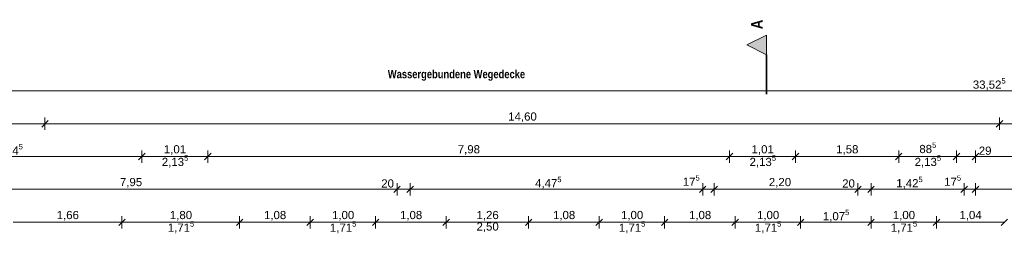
# Model space of a CAD drawing. Header units: millimetres. Extents: x 634730 to 711346, y 362082 to 425615.
# Tile 112 of 160: x 669760 to 684819, y 408293 to 411565. Entities that reach past the tile are written whole.
import ezdxf
from ezdxf.enums import TextEntityAlignment as Align

# ---------------------------------------------------------------- set-up
doc = ezdxf.new("R2010")
doc.units = ezdxf.units.MM
doc.header["$LTSCALE"] = 50
doc.linetypes.add('Strichpunktlinie', pattern=[0.335139, 0.176389, -0.088194, 0, -0.070556])
for name, color, linetype in [('1_EG', 7, 'Continuous'), ('A_Bemaßung', 7, 'Continuous'), ('A_Beschriftung', 7, 'Continuous'), ('A_Möblierung fest', 7, 'Continuous'), ('A_Raumflächen', 7, 'Continuous'), ('A_Schnittlinien.Marker', 7, 'Continuous')]:
    doc.layers.add(name, color=color, linetype=linetype)
doc.styles.add('ERSTELLTER_STIL_1', font='ARIALN.TTF')
doc.styles.add('ERSTELLTER_STIL_2', font='ARIALNB.TTF')

# ---------------------------------------------------------------- blocks, each defined once
blk = doc.blocks.new('A$C85d2cf1a')
at = {"layer": 'A_Schnittlinien.Marker', "linetype": 'Continuous', "lineweight": 0, "true_color": 0x000000}
blk.add_hatch(color=18, dxfattribs=at).paths.add_polyline_path([(35.199, 49.249), (34.899, 49.099), (35.199, 48.949)])
at = {"layer": 'A_Bemaßung', "color": 7, "linetype": 'Continuous', "lineweight": 13}
for p, q in [((21.839, 48.4), (55.364, 48.4)), ((24.165, 47.896), (21.839, 47.896)), ((24.165, 47.896), (21.839, 47.896)), ((24.115, 47.846), (24.215, 47.946)), ((24.115, 47.846), (24.215, 47.946)), ((24.165, 47.99), (24.165, 47.802)), ((38.765, 47.896), (24.165, 47.896)), ((38.765, 47.896), (24.165, 47.896)), ((38.715, 47.846), (38.815, 47.946)), ((38.715, 47.846), (38.815, 47.946)), ((38.765, 47.989), (38.765, 47.802)), ((40.764, 47.896), (38.765, 47.896)), ((40.764, 47.896), (38.765, 47.896)), ((25.695, 47.446), (25.595, 47.346)), ((25.695, 47.446), (25.595, 47.346)), ((25.645, 47.302), (25.645, 47.49)), ((25.645, 47.302), (25.645, 47.49)), ((26.705, 47.446), (26.605, 47.346)), ((26.705, 47.446), (26.605, 47.346)), ((26.655, 47.302), (26.655, 47.49)), ((26.655, 47.302), (26.655, 47.49)), ((34.684, 47.446), (34.584, 47.346)), ((34.684, 47.446), (34.584, 47.346)), ((34.634, 47.302), (34.634, 47.49)), ((34.634, 47.302), (34.634, 47.49)), ((35.694, 47.446), (35.594, 47.346)), ((35.694, 47.446), (35.594, 47.346)), ((35.644, 47.302), (35.644, 47.49)), ((35.644, 47.302), (35.644, 47.49)), ((37.272, 47.446), (37.172, 47.346)), ((37.272, 47.446), (37.172, 47.346)), ((37.222, 47.302), (37.222, 47.49)), ((37.222, 47.302), (37.222, 47.49)), ((38.157, 47.446), (38.057, 47.346)), ((38.157, 47.446), (38.057, 47.346)), ((38.107, 47.302), (38.107, 47.49)), ((38.107, 47.302), (38.107, 47.49)), ((38.447, 47.446), (38.347, 47.346)), ((38.447, 47.446), (38.347, 47.346)), ((38.397, 47.302), (38.397, 47.49)), ((38.397, 47.302), (38.397, 47.49)), ((21.599, 47.396), (25.645, 47.396)), ((25.645, 47.396), (26.655, 47.396)), ((26.655, 47.396), (34.634, 47.396)), ((34.634, 47.396), (35.644, 47.396)), ((35.644, 47.396), (37.222, 47.396)), ((37.222, 47.396), (38.107, 47.396)), ((38.107, 47.396), (38.397, 47.396)), ((38.397, 47.396), (41.197, 47.396)), ((29.549, 46.802), (29.549, 46.99)), ((29.549, 46.802), (29.549, 46.99)), ((29.749, 46.802), (29.749, 46.99)), ((29.749, 46.802), (29.749, 46.99)), ((34.224, 46.802), (34.224, 46.99)), ((34.399, 46.802), (34.399, 46.99)), ((34.399, 46.802), (34.399, 46.99)), ((36.599, 46.802), (36.599, 46.99)), ((36.799, 46.802), (36.799, 46.99)), ((36.799, 46.802), (36.799, 46.99)), ((38.222, 46.802), (38.222, 46.99)), ((38.397, 46.802), (38.397, 46.99)), ((38.397, 46.802), (38.397, 46.99)), ((21.599, 46.896), (29.549, 46.896)), ((29.599, 46.946), (29.499, 46.846)), ((29.599, 46.946), (29.499, 46.846)), ((29.549, 46.896), (29.749, 46.896)), ((29.799, 46.946), (29.699, 46.846)), ((29.799, 46.946), (29.699, 46.846)), ((29.749, 46.896), (34.224, 46.896)), ((34.274, 46.946), (34.174, 46.846)), ((34.274, 46.946), (34.174, 46.846)), ((34.224, 46.896), (34.399, 46.896)), ((34.224, 46.896), (34.399, 46.896)), ((34.449, 46.946), (34.349, 46.846)), ((34.449, 46.946), (34.349, 46.846)), ((34.399, 46.896), (36.599, 46.896)), ((36.649, 46.946), (36.549, 46.846)), ((36.649, 46.946), (36.549, 46.846)), ((36.599, 46.896), (36.799, 46.896)), ((36.599, 46.896), (36.799, 46.896)), ((36.849, 46.946), (36.749, 46.846)), ((36.849, 46.946), (36.749, 46.846)), ((36.799, 46.896), (38.222, 46.896)), ((38.272, 46.946), (38.172, 46.846)), ((38.272, 46.946), (38.172, 46.846)), ((38.222, 46.896), (38.397, 46.896)), ((38.222, 46.896), (38.397, 46.896)), ((38.447, 46.946), (38.347, 46.846)), ((38.447, 46.946), (38.347, 46.846)), ((38.397, 46.896), (41.197, 46.896)), ((23.68, 46.393), (25.342, 46.393)), ((25.392, 46.443), (25.292, 46.343)), ((25.392, 46.443), (25.292, 46.343)), ((25.342, 46.299), (25.342, 46.487)), ((25.342, 46.299), (25.342, 46.487)), ((25.342, 46.393), (27.142, 46.393)), ((27.192, 46.443), (27.092, 46.343)), ((27.192, 46.443), (27.092, 46.343)), ((27.142, 46.299), (27.142, 46.487)), ((27.142, 46.299), (27.142, 46.487)), ((27.142, 46.393), (28.222, 46.393)), ((28.272, 46.443), (28.172, 46.343)), ((28.272, 46.443), (28.172, 46.343)), ((28.222, 46.299), (28.222, 46.487)), ((28.222, 46.299), (28.222, 46.487)), ((28.222, 46.393), (29.222, 46.393)), ((29.272, 46.443), (29.172, 46.343)), ((29.272, 46.443), (29.172, 46.343)), ((29.222, 46.299), (29.222, 46.487)), ((29.222, 46.299), (29.222, 46.487)), ((29.222, 46.393), (30.302, 46.393)), ((30.352, 46.443), (30.252, 46.343)), ((30.352, 46.443), (30.252, 46.343)), ((30.302, 46.299), (30.302, 46.487)), ((30.302, 46.299), (30.302, 46.487)), ((30.302, 46.393), (31.562, 46.393)), ((31.612, 46.443), (31.512, 46.343)), ((31.612, 46.443), (31.512, 46.343)), ((31.562, 46.299), (31.562, 46.487)), ((31.562, 46.299), (31.562, 46.487)), ((31.562, 46.393), (32.642, 46.393)), ((32.692, 46.443), (32.592, 46.343)), ((32.692, 46.443), (32.592, 46.343)), ((32.642, 46.299), (32.642, 46.487)), ((32.642, 46.299), (32.642, 46.487)), ((32.642, 46.393), (33.642, 46.393)), ((33.692, 46.443), (33.592, 46.343)), ((33.692, 46.443), (33.592, 46.343)), ((33.642, 46.299), (33.642, 46.487)), ((33.642, 46.299), (33.642, 46.487)), ((33.642, 46.393), (34.722, 46.393)), ((34.772, 46.443), (34.672, 46.343)), ((34.772, 46.443), (34.672, 46.343)), ((34.722, 46.299), (34.722, 46.487)), ((34.722, 46.299), (34.722, 46.487)), ((34.722, 46.393), (35.722, 46.393)), ((35.772, 46.443), (35.672, 46.343)), ((35.772, 46.443), (35.672, 46.343)), ((35.722, 46.299), (35.722, 46.487)), ((35.722, 46.299), (35.722, 46.487)), ((35.722, 46.393), (36.799, 46.393)), ((36.849, 46.443), (36.749, 46.343)), ((36.849, 46.443), (36.749, 46.343)), ((36.799, 46.299), (36.799, 46.487)), ((36.799, 46.299), (36.799, 46.487)), ((36.799, 46.393), (37.799, 46.393)), ((37.849, 46.443), (37.749, 46.343)), ((37.849, 46.443), (37.749, 46.343)), ((37.799, 46.299), (37.799, 46.487)), ((37.799, 46.299), (37.799, 46.487)), ((37.799, 46.393), (38.837, 46.393)), ((38.887, 46.443), (38.787, 46.343)), ((38.887, 46.443), (38.787, 46.343))]:
    blk.add_line(p, q, dxfattribs=at)
at = {"layer": 'A_Schnittlinien.Marker', "color": 7, "linetype": 'Continuous', "lineweight": 13}
for p, q in [((34.899, 49.099), (35.199, 49.249)), ((35.199, 49.249), (35.199, 48.949)), ((35.199, 48.949), (34.899, 49.099))]:
    blk.add_line(p, q, dxfattribs=at)
at = {"layer": 'A_Schnittlinien.Marker', "color": 7, "linetype": 'Strichpunktlinie', "lineweight": 35}
blk.add_line((35.199, 48.349), (35.199, 48.949), dxfattribs=at)
at = {"layer": 'A_Bemaßung', "color": 7, "lineweight": 13, "char_height": 0.125, "attachment_point": 7, "style": 'ERSTELLTER_STIL_2'}
for s, insert in [('\\A1;{\\pql;\\fArial|b0|i0|c0|p0;\\W1.000000;33,52\\fArial|b0|i0|c0|p0;\\W1.000000;\\A1{\\H.66x;\\S5^  ;}}', (38.356, 48.394)), ('\\A1;{\\pql;\\fArial|b0|i0|c0|p0;\\W1.000000;4,04\\fArial|b0|i0|c0|p0;\\W1.000000;\\A1{\\H.66x;\\S5^  ;}}', (23.423, 47.39)), ('\\A1;{\\pql;\\fArial|b0|i0|c0|p0;\\W1.000000;88\\fArial|b0|i0|c0|p0;\\W1.000000;\\A1{\\H.66x;\\S5^  ;}}', (37.538, 47.412)), ('\\A1;{\\pql;\\fArial|b0|i0|c0|p0;\\W1.000000;2,13\\fArial|b0|i0|c0|p0;\\W1.000000;\\A1{\\H.66x;\\S5^  ;}}', (25.952, 47.215)), ('\\A1;{\\pql;\\fArial|b0|i0|c0|p0;\\W1.000000;2,13\\fArial|b0|i0|c0|p0;\\W1.000000;\\A1{\\H.66x;\\S5^  ;}}', (34.941, 47.215)), ('\\A1;{\\pql;\\fArial|b0|i0|c0|p0;\\W1.000000;2,13\\fArial|b0|i0|c0|p0;\\W1.000000;\\A1{\\H.66x;\\S5^  ;}}', (37.466, 47.215)), ('\\A1;{\\pql;\\fArial|b0|i0|c0|p0;\\W1.000000;1,01}', (25.983, 47.421)), ('\\A1;{\\pql;\\fArial|b0|i0|c0|p0;\\W1.000000;7,98}', (30.478, 47.421)), ('\\A1;{\\pql;\\fArial|b0|i0|c0|p0;\\W1.000000;1,01}', (34.972, 47.421)), ('\\A1;{\\pql;\\fArial|b0|i0|c0|p0;\\W1.000000;1,58}', (36.266, 47.421)), ('\\A1;{\\pql;\\fArial|b0|i0|c0|p0;\\W1.000000;29}', (38.447, 47.421)), ('\\A1;{\\pql;\\fArial|b0|i0|c0|p0;\\W1.000000;4,47\\fArial|b0|i0|c0|p0;\\W1.000000;\\A1{\\H.66x;\\S5^  ;}}', (31.661, 46.89)), ('\\A1;{\\pql;\\fArial|b0|i0|c0|p0;\\W1.000000;17\\fArial|b0|i0|c0|p0;\\W1.000000;\\A1{\\H.66x;\\S5^  ;}}', (33.92, 46.913)), ('\\A1;{\\pql;\\fArial|b0|i0|c0|p0;\\W1.000000;1,42\\fArial|b0|i0|c0|p0;\\W1.000000;\\A1{\\H.66x;\\S5^  ;}}', (37.185, 46.89)), ('\\A1;{\\pql;\\fArial|b0|i0|c0|p0;\\W1.000000;17\\fArial|b0|i0|c0|p0;\\W1.000000;\\A1{\\H.66x;\\S5^  ;}}', (37.918, 46.913)), ('\\A1;{\\pql;\\fArial|b0|i0|c0|p0;\\W1.000000;7,95}', (25.311, 46.921)), ('\\A1;{\\pql;\\fArial|b0|i0|c0|p0;\\W1.000000;20}', (29.308, 46.921)), ('\\A1;{\\pql;\\fArial|b0|i0|c0|p0;\\W1.000000;2,20}', (35.236, 46.921)), ('\\A1;{\\pql;\\fArial|b0|i0|c0|p0;\\W1.000000;20}', (36.358, 46.921)), ('\\A1;{\\pql;\\fArial|b0|i0|c0|p0;\\W1.000000;1,07\\fArial|b0|i0|c0|p0;\\W1.000000;\\A1{\\H.66x;\\S5^  ;}}', (36.062, 46.387)), ('\\A1;{\\pql;\\fArial|b0|i0|c0|p0;\\W1.000000;1,71\\fArial|b0|i0|c0|p0;\\W1.000000;\\A1{\\H.66x;\\S5^  ;}}', (26.043, 46.212)), ('\\A1;{\\pql;\\fArial|b0|i0|c0|p0;\\W1.000000;1,71\\fArial|b0|i0|c0|p0;\\W1.000000;\\A1{\\H.66x;\\S5^  ;}}', (28.523, 46.212)), ('\\A1;{\\pql;\\fArial|b0|i0|c0|p0;\\W1.000000;1,71\\fArial|b0|i0|c0|p0;\\W1.000000;\\A1{\\H.66x;\\S5^  ;}}', (32.943, 46.212)), ('\\A1;{\\pql;\\fArial|b0|i0|c0|p0;\\W1.000000;1,71\\fArial|b0|i0|c0|p0;\\W1.000000;\\A1{\\H.66x;\\S5^  ;}}', (35.023, 46.212)), ('\\A1;{\\pql;\\fArial|b0|i0|c0|p0;\\W1.000000;1,71\\fArial|b0|i0|c0|p0;\\W1.000000;\\A1{\\H.66x;\\S5^  ;}}', (37.1, 46.212)), ('\\A1;{\\pql;\\fArial|b0|i0|c0|p0;\\W1.000000;1,66}', (24.344, 46.418)), ('\\A1;{\\pql;\\fArial|b0|i0|c0|p0;\\W1.000000;1,80}', (26.075, 46.418)), ('\\A1;{\\pql;\\fArial|b0|i0|c0|p0;\\W1.000000;1,08}', (27.515, 46.418)), ('\\A1;{\\pql;\\fArial|b0|i0|c0|p0;\\W1.000000;1,00}', (28.555, 46.418)), ('\\A1;{\\pql;\\fArial|b0|i0|c0|p0;\\W1.000000;1,08}', (29.595, 46.418)), ('\\A1;{\\pql;\\fArial|b0|i0|c0|p0;\\W1.000000;1,26}', (30.765, 46.418)), ('\\A1;{\\pql;\\fArial|b0|i0|c0|p0;\\W1.000000;1,08}', (31.935, 46.418)), ('\\A1;{\\pql;\\fArial|b0|i0|c0|p0;\\W1.000000;1,00}', (32.975, 46.418)), ('\\A1;{\\pql;\\fArial|b0|i0|c0|p0;\\W1.000000;1,08}', (34.015, 46.418)), ('\\A1;{\\pql;\\fArial|b0|i0|c0|p0;\\W1.000000;1,00}', (35.055, 46.418)), ('\\A1;{\\pql;\\fArial|b0|i0|c0|p0;\\W1.000000;1,00}', (37.132, 46.418)), ('\\A1;{\\pql;\\fArial|b0|i0|c0|p0;\\W1.000000;1,04}', (38.151, 46.418)), ('\\A1;{\\pql;\\fArial|b0|i0|c0|p0;\\W1.000000;2,50}', (30.765, 46.243))]:
    blk.add_mtext(s, dxfattribs=dict(at, insert=insert))
at = {"layer": 'A_Bemaßung', "color": 7, "lineweight": 13, "insert": (31.25, 47.921), "char_height": 0.125, "attachment_point": 7, "rotation": 359.9988, "style": 'ERSTELLTER_STIL_2'}
blk.add_mtext('\\A1;{\\pql;\\fArial|b0|i0|c0|p0;\\W1.000000;14,60}', dxfattribs=at)
at = {"layer": 'A_Beschriftung', "color": 7, "style": 'ERSTELLTER_STIL_2'}
blk.add_text('Wassergebundene Wegedecke', height=0.125, dxfattribs=at).set_placement((29.408, 48.591))
at = {"layer": 'A_Möblierung fest', "color": 7, "lineweight": 13, "style": 'ERSTELLTER_STIL_2', "text_generation_flag": 2}
blk.add_attdef('txt', text='', height=0.12, rotation=359.9988, dxfattribs=at).set_placement((23.514, 39.292), align=Align.MIDDLE_CENTER)
at = {"layer": 'A_Möblierung fest', "color": 7, "lineweight": 13, "style": 'ERSTELLTER_STIL_2'}
blk.add_attdef('txt', text='', height=0.12, dxfattribs=at).set_placement((10.172, 25.652), align=Align.MIDDLE_CENTER)
at = {"layer": 'A_Raumflächen', "color": 7, "lineweight": 18}
for tag, style, p in [('ROOM_NAME', 'ERSTELLTER_STIL_1', (30.428, 25.928)), ('DUMMY_850', 'ERSTELLTER_STIL_1', (31.541, 25.959)), ('ROOM_NAME', 'ERSTELLTER_STIL_1', (47.266, 25.928)), ('DUMMY_850', 'ERSTELLTER_STIL_1', (48.38, 25.959)), ('floorCode', 'ERSTELLTER_STIL_2', (30.526, 25.683)), ('stFloorCovering', 'ERSTELLTER_STIL_2', (31.093, 25.683)), ('floorCode', 'ERSTELLTER_STIL_2', (47.364, 25.683)), ('stFloorCovering', 'ERSTELLTER_STIL_2', (47.932, 25.683)), ('DUMMY_851', 'ERSTELLTER_STIL_2', (30.526, 25.467)), ('DUMMY_851', 'ERSTELLTER_STIL_2', (47.364, 25.467)), ('measuredNetAreaCode', 'ERSTELLTER_STIL_2', (30.526, 25.192)), ('measuredNetAreaCode', 'ERSTELLTER_STIL_2', (47.364, 25.192))]:
    blk.add_attdef(tag, text='', height=0.125, dxfattribs=dict(at, style=style)).set_placement(p, align=Align.TOP_LEFT)
at = {"layer": 'A_Schnittlinien.Marker', "color": 7, "style": 'ERSTELLTER_STIL_2'}
blk.add_text('A', height=0.175, rotation=89.9988, dxfattribs=at).set_placement((35.14, 49.339))

msp = doc.modelspace()

# ---------------------------------------------------------------- block references
at = {"layer": '1_EG', "xscale": 1000, "yscale": 1000, "zscale": 1000}
msp.add_blockref('A$C85d2cf1a', (645981.7, 362082.4, 41515.3), dxfattribs=at)

doc.saveas('drawing.dxf')
